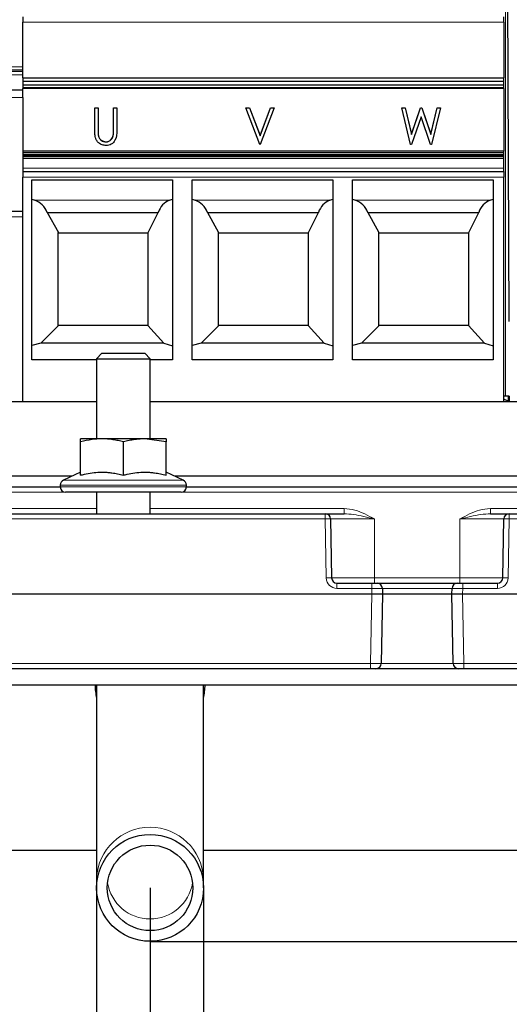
# Paper-space layout 'Blatt5' of a CAD drawing. Header units: millimetres. Extents: x 5 to 418, y 2 to 292.
# Tile 12 of 31: x 241 to 271, y 103 to 165. Entities that reach past the tile are written whole.
import ezdxf

# ---------------------------------------------------------------- set-up
doc = ezdxf.new("R2010")
doc.units = ezdxf.units.MM
doc.layers.add('SLD-0', color=7, linetype='Continuous')
doc.styles.add('SLDTEXTSTYLE0', font='TXT', dxfattribs={"width": 0.605})
doc.dimstyles.new('SLDDIMSTYLE6', dxfattribs={"dimtxt": 3.5, "dimasz": 3.302, "dimexe": 0, "dimexo": 0.0625, "dimgap": 0.875, "dimtad": 1, "dimlfac": 1.5, "dimrnd": 1e-09, "dimzin": 12, "dimdsep": 46, "dimtxsty": 'SLDTEXTSTYLE0', "dimsah": 1, "dimcen": 0.09, "dimadec": 0, "dimazin": 3, "dimtfac": 1, "dimtofl": 0, "dimtmove": 0, "dimatfit": 3, "dimfxl": 1, "dimfrac": 2, "dimtolj": 1, "dimtzin": 12, "dimarcsym": 0})
doc.dimstyles.new('SLDDIMSTYLE7', dxfattribs={"dimtxt": 3.5, "dimasz": 3.302, "dimexe": 0, "dimexo": 0.0625, "dimgap": 0.875, "dimtad": 1, "dimlfac": 1.5, "dimrnd": 1e-09, "dimzin": 12, "dimdsep": 46, "dimtxsty": 'SLDTEXTSTYLE0', "dimsah": 1, "dimcen": 0.09, "dimadec": 0, "dimazin": 3, "dimtfac": 1, "dimtmove": 0, "dimatfit": 0, "dimfxl": 1, "dimfrac": 2, "dimtolj": 1, "dimtzin": 12, "dimarcsym": 0})

# ---------------------------------------------------------------- blocks, each defined once
blk = doc.blocks.new('_D_29')
at = {"layer": 'SLD-0'}
for p, q in [((149.356, 124.887), (149.356, 255.974)), ((298.023, 124.887), (298.023, 255.974)), ((149.356, 254.974), (298.023, 254.974))]:
    blk.add_line(p, q, dxfattribs=at)
for points in [[(149.356, 254.974), (152.658, 254.466), (152.658, 255.482)], [(298.023, 254.974), (294.721, 255.482), (294.721, 254.466)]]:
    blk.add_solid(points, dxfattribs=at)
at = {"layer": 'SLD-0', "insert": (219.679, 259.485), "char_height": 3.5, "attachment_point": 1, "style": 'SLDTEXTSTYLE0'}
blk.add_mtext('223', dxfattribs=at)
blk = doc.blocks.new('_D_32')
at = {"layer": 'SLD-0'}
for p, q in [((200.689, 110.421), (200.689, 90.393)), ((248.689, 110.421), (248.689, 90.393)), ((200.689, 91.393), (248.689, 91.393))]:
    blk.add_line(p, q, dxfattribs=at)
for centre, start, end in [((227.387, 94.078), 153.43495, 206.56505), ((221.992, 94.078), 333.43495, 26.56505)]:
    blk.add_arc(centre, 6.006, start, end, dxfattribs=at)
for points in [[(200.689, 91.393), (203.991, 90.885), (203.991, 91.901)], [(248.689, 91.393), (245.387, 91.901), (245.387, 90.885)]]:
    blk.add_solid(points, dxfattribs=at)
at = {"layer": 'SLD-0', "insert": (222.016, 95.904), "char_height": 3.5, "attachment_point": 1, "style": 'SLDTEXTSTYLE0'}
blk.add_mtext('72', dxfattribs=at)
blk = doc.blocks.new('_D_33')
at = {"layer": 'SLD-0'}
for p, q in [((149.356, 124.887), (149.356, 82.753)), ((248.689, 110.421), (248.689, 82.753)), ((149.356, 83.753), (248.689, 83.753))]:
    blk.add_line(p, q, dxfattribs=at)
for points in [[(149.356, 83.753), (152.658, 83.245), (152.658, 84.261)], [(248.689, 83.753), (245.387, 84.261), (245.387, 83.245)]]:
    blk.add_solid(points, dxfattribs=at)
at = {"layer": 'SLD-0', "insert": (195.012, 88.265), "char_height": 3.5, "attachment_point": 1, "style": 'SLDTEXTSTYLE0'}
blk.add_mtext('149', dxfattribs=at)
blk = doc.blocks.new('_D_34')
at = {"layer": 'SLD-0'}
for p, q in [((298.023, 124.087), (300.31, 124.087)), ((299.31, 107.087), (299.31, 124.087)), ((248.689, 107.087), (300.31, 107.087)), ((299.31, 107.087), (299.31, 93.549))]:
    blk.add_line(p, q, dxfattribs=at)
for centre, start, end in [((296.625, 98.169), 63.43495, 116.56505), ((296.625, 99.555), 243.43495, 296.56505)]:
    blk.add_arc(centre, 6.006, start, end, dxfattribs=at)
for points in [[(299.31, 124.087), (298.802, 120.785), (299.818, 120.785)], [(299.31, 107.087), (299.818, 110.389), (298.802, 110.389)]]:
    blk.add_solid(points, dxfattribs=at)
at = {"layer": 'SLD-0', "insert": (294.799, 94.183), "char_height": 3.5, "attachment_point": 1, "rotation": 90, "style": 'SLDTEXTSTYLE0'}
blk.add_mtext('25,5', dxfattribs=at)
blk = doc.blocks.new('_D_35')
at = {"layer": 'SLD-0'}
for p, q in [((245.356, 110.421), (245.356, 96.04)), ((252.023, 110.421), (252.023, 96.04)), ((245.356, 97.04), (239.006, 97.04)), ((245.356, 97.04), (252.023, 97.04)), ((252.023, 97.04), (273.688, 97.04))]:
    blk.add_line(p, q, dxfattribs=at)
for points in [[(245.356, 97.04), (242.054, 97.548), (242.054, 96.532)], [(252.023, 97.04), (255.325, 96.532), (255.325, 97.548)]]:
    blk.add_solid(points, dxfattribs=at)
at = {"layer": 'SLD-0', "char_height": 3.5, "attachment_point": 1, "style": 'SLDTEXTSTYLE0'}
for s, insert in [('D=', (256.957, 101.562)), ('%%c', (263.237, 101.552)), ('10', (268.34, 101.562))]:
    blk.add_mtext(s, dxfattribs=dict(at, insert=insert))

psp = doc.layouts.new('Blatt5')

# ---------------------------------------------------------------- linework, layer by layer
at = {"color": 7, "linetype": 'Continuous', "lineweight": 25}
for p, q in [((271.1015, 145.7354), (270.8645, 195.3451)), ((240.7561, 164.7274), (240.7561, 164.3969)), ((270.7561, 164.3969), (270.7561, 164.7274)), ((240.7561, 160.9359), (240.7561, 164.3969)), ((270.7561, 164.3969), (270.7561, 160.9359)), ((240.7561, 161.4207), (226.6394, 161.4207)), ((240.7561, 160.9359), (270.7561, 160.9359)), ((240.7561, 160.7158), (270.7561, 160.7158)), ((240.7561, 160.7158), (240.7561, 160.4736)), ((270.7561, 160.4736), (240.7561, 160.4736)), ((240.7561, 160.4736), (240.7561, 160.3249)), ((240.7561, 160.3015), (270.7561, 160.3015)), ((240.7561, 160.3015), (240.7561, 160.2685)), ((270.7561, 160.2685), (240.7561, 160.2685)), ((240.7561, 160.1941), (240.7561, 160.2685)), ((270.7561, 160.4736), (270.7561, 160.7158)), ((270.7561, 160.3249), (270.7561, 160.4736)), ((270.7561, 160.2685), (270.7561, 160.3015)), ((270.7561, 160.2685), (270.7561, 156.3653)), ((227.2094, 160.1941), (240.7561, 160.1941)), ((240.7561, 159.7), (240.7561, 160.1941)), ((240.7561, 159.7), (240.7561, 156.1452)), ((245.2433, 159.0703), (245.4527, 159.0703)), ((245.2433, 157.6825), (245.2433, 159.0703)), ((245.2433, 159.0588), (245.4527, 159.0588)), ((245.4527, 159.0703), (245.4527, 157.6935)), ((246.4099, 159.0703), (246.6194, 159.0703)), ((246.4099, 157.6935), (246.4099, 159.0703)), ((246.4099, 159.0588), (246.6194, 159.0588)), ((246.6194, 159.0703), (246.6194, 157.6825)), ((254.6664, 159.0703), (254.8935, 159.0703)), ((255.5339, 156.7724), (254.6664, 159.0703)), ((254.6707, 159.0588), (254.8935, 159.0588)), ((254.8935, 159.0703), (255.5488, 157.334)), ((254.8935, 159.0588), (254.8935, 159.0703)), ((254.8935, 159.0588), (255.5488, 157.3225)), ((255.5488, 157.334), (256.2042, 159.0703)), ((255.5488, 157.3225), (256.2042, 159.0588)), ((256.4313, 159.0703), (255.5638, 156.7724)), ((256.2042, 159.0703), (256.4313, 159.0703)), ((256.2042, 159.0588), (256.2042, 159.0703)), ((256.2042, 159.0588), (256.4269, 159.0588)), ((264.3886, 159.0703), (264.6055, 159.0703)), ((264.9406, 156.7724), (264.3886, 159.0703)), ((264.3914, 159.0588), (264.6055, 159.0588)), ((264.6055, 159.0703), (265.0018, 157.4206)), ((264.6055, 159.0588), (264.6055, 159.0703)), ((264.6055, 159.0588), (265.0018, 157.409)), ((265.0018, 157.4206), (265.5711, 159.0703)), ((265.0018, 157.409), (265.5711, 159.0588)), ((265.5711, 159.0703), (265.6347, 159.0703)), ((265.5711, 159.0588), (265.5711, 159.0703)), ((265.5711, 159.0588), (265.6347, 159.0588)), ((265.6347, 159.0703), (266.1984, 157.4206)), ((265.6347, 159.0588), (265.6347, 159.0703)), ((265.6347, 159.0588), (266.1984, 157.409)), ((266.1984, 157.4206), (266.5966, 159.0703)), ((266.1984, 157.409), (266.5966, 159.0588)), ((266.8117, 159.0703), (266.2568, 156.7724)), ((266.5966, 159.0703), (266.8117, 159.0703)), ((266.5966, 159.0588), (266.5966, 159.0703)), ((266.5966, 159.0588), (266.8089, 159.0588)), ((265.6001, 158.5106), (265.0004, 156.7724)), ((266.1942, 156.7724), (265.6001, 158.5106)), ((245.4526, 157.6598), (245.4526, 157.6482)), ((245.4611, 157.3763), (245.4611, 157.3879)), ((246.3889, 157.3252), (246.3889, 157.3368)), ((246.4099, 157.682), (246.4099, 157.6935)), ((255.5488, 157.3225), (255.5488, 157.334)), ((265.0018, 157.409), (265.0018, 157.4206)), ((266.1984, 157.409), (266.1984, 157.4206)), ((245.9411, 156.9376), (245.9411, 156.9492)), ((255.5638, 156.7724), (255.5339, 156.7724)), ((265.0004, 156.7724), (264.9406, 156.7724)), ((266.2568, 156.7724), (266.1942, 156.7724)), ((270.7561, 156.3653), (240.7561, 156.3653)), ((240.7561, 156.3593), (240.7561, 156.2792)), ((240.7561, 156.2792), (270.7561, 156.2792)), ((240.7561, 156.2792), (240.7561, 156.1452)), ((240.7561, 156.1452), (270.7561, 156.1452)), ((240.7561, 156.1452), (240.7561, 156.1087)), ((270.7561, 156.1087), (240.7561, 156.1087)), ((240.7561, 156.1087), (240.7561, 156.0222)), ((270.7561, 156.0222), (240.7561, 156.0222)), ((240.7561, 155.953), (240.7561, 155.0821)), ((270.7561, 156.2792), (270.7561, 156.3593)), ((270.7561, 156.1452), (270.7561, 156.2792)), ((270.7561, 156.1087), (270.7561, 156.1452)), ((270.7561, 156.0222), (270.7561, 156.1087)), ((270.7561, 155.9098), (240.7561, 155.9098)), ((270.7561, 155.2919), (270.7561, 155.9098)), ((240.7561, 155.0821), (270.7561, 155.0821)), ((240.7561, 155.0821), (240.7561, 154.7444)), ((240.7561, 140.7541), (240.7561, 154.7444)), ((270.7561, 140.7541), (270.7561, 154.7444)), ((241.3228, 154.5735), (250.0894, 154.5735)), ((241.3228, 143.3436), (241.3228, 154.5735)), ((250.0894, 154.5735), (250.0894, 143.3436)), ((251.3228, 154.5735), (260.0894, 154.5735)), ((251.3228, 143.3436), (251.3228, 154.5735)), ((260.0894, 154.5735), (260.0894, 143.3436)), ((261.3228, 154.5735), (270.0894, 154.5735)), ((261.3228, 143.3436), (261.3228, 154.5735)), ((270.0894, 154.5735), (270.0894, 143.3436)), ((241.3228, 153.3602), (241.496, 153.2972)), ((249.8985, 153.2972), (250.0894, 153.3742)), ((251.3228, 153.3602), (251.496, 153.2972)), ((259.8985, 153.2972), (260.0894, 153.3742)), ((261.3228, 153.3602), (261.496, 153.2972)), ((269.8985, 153.2972), (270.0894, 153.3742)), ((240.7561, 152.5941), (227.2094, 152.5941)), ((242.2756, 152.5452), (249.1948, 152.5452)), ((242.9894, 151.2607), (242.2759, 152.548)), ((249.1945, 152.548), (248.5545, 151.2688)), ((252.2756, 152.5452), (259.1948, 152.5452)), ((252.9894, 151.2607), (252.2759, 152.548)), ((259.1945, 152.548), (258.5545, 151.2688)), ((262.2756, 152.5452), (269.1948, 152.5452)), ((262.9894, 151.2607), (262.2759, 152.548)), ((269.1945, 152.548), (268.5545, 151.2688)), ((240.7561, 140.7541), (240.7561, 152.2607)), ((242.9561, 151.2941), (242.9894, 151.2607)), ((242.9561, 145.4607), (242.9561, 151.2941)), ((242.9561, 151.2607), (242.9894, 151.2607)), ((242.9894, 151.2607), (248.5504, 151.2607)), ((248.5561, 151.267), (248.5561, 145.4878)), ((252.9561, 151.2941), (252.9894, 151.2607)), ((252.9561, 145.4607), (252.9561, 151.2941)), ((252.9561, 151.2607), (252.9894, 151.2607)), ((252.9894, 151.2607), (258.5504, 151.2607)), ((258.5561, 151.267), (258.5561, 145.4878)), ((262.9561, 151.2941), (262.9894, 151.2607)), ((262.9561, 145.4607), (262.9561, 151.2941)), ((262.9561, 151.2607), (262.9894, 151.2607)), ((262.9894, 151.2607), (268.5504, 151.2607)), ((268.5561, 151.267), (268.5561, 145.4878)), ((241.882, 144.3867), (242.9561, 145.4607)), ((248.5561, 145.4941), (242.9561, 145.4941)), ((249.55, 144.3867), (248.5561, 145.4878)), ((251.882, 144.3867), (252.9561, 145.4607)), ((258.5561, 145.4941), (252.9561, 145.4941)), ((259.55, 144.3867), (258.5561, 145.4878)), ((261.882, 144.3867), (262.9561, 145.4607)), ((268.5561, 145.4941), (262.9561, 145.4941)), ((269.55, 144.3867), (268.5561, 145.4878)), ((241.882, 144.3867), (241.3228, 144.2368)), ((249.55, 144.3867), (241.882, 144.3867)), ((249.55, 144.3867), (250.0894, 144.2265)), ((251.882, 144.3867), (251.3228, 144.2368)), ((259.55, 144.3867), (251.882, 144.3867)), ((259.55, 144.3867), (260.0894, 144.2265)), ((261.882, 144.3867), (261.3228, 144.2368)), ((269.55, 144.3867), (261.882, 144.3867)), ((269.55, 144.3867), (270.0894, 144.2265)), ((245.6894, 143.7541), (245.3561, 143.4207)), ((245.6894, 143.7541), (246.8473, 143.7541)), ((246.8473, 143.7541), (248.3561, 143.7541)), ((248.6894, 143.4207), (248.3561, 143.7541)), ((245.3561, 143.3436), (241.3228, 143.3436)), ((245.3561, 143.4207), (245.3561, 138.4207)), ((245.3561, 143.4207), (246.8034, 143.4207)), ((246.8034, 143.4207), (248.6894, 143.4207)), ((248.6894, 138.4207), (248.6894, 143.4207)), ((250.0894, 143.3436), (248.6894, 143.3436)), ((260.0894, 143.3436), (251.3228, 143.3436)), ((270.0894, 143.3436), (261.3228, 143.3436)), ((237.0228, 140.7541), (245.3561, 140.7541)), ((248.6894, 140.7541), (271.9429, 140.7541)), ((270.8645, 141.0874), (270.7561, 141.0874)), ((271.088, 141.0874), (270.8645, 141.0874)), ((271.0228, 141.0874), (271.0228, 140.7674)), ((245.6894, 138.4207), (244.3561, 138.4207)), ((244.3561, 136.1524), (244.3561, 138.2284)), ((248.3561, 138.4207), (245.6894, 138.4207)), ((247.0228, 136.1524), (247.0228, 138.2284)), ((249.6894, 138.2284), (248.3561, 138.4207)), ((249.6894, 138.4207), (248.3561, 138.4207)), ((249.6894, 136.1524), (249.6894, 138.2284)), ((244.3561, 136.3447), (243.2819, 135.8438)), ((250.7636, 135.8438), (249.6894, 136.3447)), ((243.8043, 136.0874), (238.5746, 136.0874)), ((278.0112, 136.0874), (250.2413, 136.0874)), ((239.2894, 135.4207), (243.0894, 135.4207)), ((243.0894, 135.5417), (243.0894, 135.4207)), ((247.0228, 135.0874), (243.4228, 135.0874)), ((245.3561, 135.0874), (245.3561, 133.7541)), ((250.6228, 135.0874), (247.0228, 135.0874)), ((248.6894, 133.7541), (248.6894, 135.0874)), ((250.9561, 135.4207), (250.9561, 135.5417)), ((250.9561, 135.4207), (278.2458, 135.4207)), ((229.4614, 133.7541), (259.6196, 133.7541)), ((259.6196, 133.7541), (260.7939, 133.7541)), ((259.9529, 133.4266), (260.0171, 129.7483)), ((269.9183, 133.7541), (271.0926, 133.7541)), ((270.6952, 129.7483), (270.7594, 133.4266)), ((271.0926, 133.7541), (277.6894, 133.7541)), ((260.3503, 129.4207), (262.517, 129.4207)), ((262.517, 129.4207), (262.8502, 129.4207)), ((262.8502, 129.4207), (267.862, 129.4207)), ((263.1835, 129.0932), (263.1894, 128.7541)), ((267.5228, 128.7541), (267.5287, 129.0932)), ((267.862, 129.4207), (268.1953, 129.4207)), ((268.1953, 129.4207), (270.3619, 129.4207)), ((184.856, 128.7541), (262.5229, 128.7541)), ((262.5229, 128.7541), (263.1894, 128.7541)), ((263.1894, 128.7541), (263.1137, 124.4149)), ((263.1894, 128.7541), (267.5228, 128.7541)), ((267.5228, 128.7541), (268.1893, 128.7541)), ((267.5985, 124.4149), (267.5228, 128.7541)), ((268.1893, 128.7541), (277.6894, 128.7541)), ((262.4471, 124.0874), (184.9317, 124.0874)), ((262.7804, 124.0874), (262.4471, 124.0874)), ((267.9318, 124.0874), (262.7804, 124.0874)), ((268.2651, 124.0874), (267.9318, 124.0874)), ((277.6894, 124.0874), (268.2651, 124.0874)), ((175.3561, 123.0874), (272.0228, 123.0874)), ((245.3561, 123.0874), (245.3561, 111.0238)), ((252.0228, 111.0238), (252.0228, 123.0874)), ((245.3561, 112.7541), (204.0228, 112.7541)), ((273.0228, 112.7541), (252.0228, 112.7541)), ((245.3561, 111.0238), (245.3561, 110.4207)), ((252.0228, 110.4207), (252.0228, 111.0238))]:
    psp.add_line(p, q, dxfattribs=at)
at = {"color": 7, "linetype": 'Continuous', "lineweight": 18}
for p, q in [((270.8645, 195.3451), (270.8645, 141.0874)), ((270.7561, 164.3969), (240.7561, 164.3969)), ((226.6394, 161.6207), (240.7561, 161.6207)), ((226.6394, 161.3284), (240.7561, 161.3284)), ((240.7561, 161.3332), (226.881, 161.3332)), ((240.7561, 161.1284), (239.9694, 161.1284)), ((270.7561, 160.3249), (240.7561, 160.3249)), ((227.2094, 159.7), (240.7561, 159.7)), ((240.7561, 156.3593), (270.7561, 156.3593)), ((270.7561, 155.2919), (240.7561, 155.2919)), ((270.7561, 154.7444), (240.7561, 154.7444)), ((241.496, 153.2972), (249.8985, 153.2972)), ((251.496, 153.2972), (259.8985, 153.2972)), ((261.496, 153.2972), (269.8985, 153.2972)), ((240.7561, 152.2607), (227.2094, 152.2607)), ((243.2819, 135.8438), (247.0228, 135.8438)), ((247.0228, 135.8438), (250.7636, 135.8438)), ((243.3608, 135.0932), (239.0181, 135.0932)), ((247.0228, 135.5417), (243.0894, 135.5417)), ((243.0894, 135.4207), (247.0228, 135.4207)), ((250.9561, 135.5417), (247.0228, 135.5417)), ((247.0228, 135.4207), (250.9561, 135.4207)), ((278.2458, 135.0932), (250.6848, 135.0932)), ((237.0228, 134.0816), (245.3561, 134.0816)), ((248.6894, 134.0816), (260.7939, 134.0816)), ((260.7939, 133.7541), (260.7939, 134.0816)), ((269.9183, 134.0816), (269.9183, 133.7541)), ((269.9183, 134.0816), (278.2634, 134.0816)), ((259.6196, 133.4266), (229.4614, 133.4266)), ((259.6196, 133.4266), (259.6196, 133.7541)), ((259.6838, 129.7483), (259.6196, 133.4266)), ((262.6894, 133.4266), (259.9529, 133.4266)), ((262.6894, 129.7483), (262.6894, 133.4266)), ((268.0228, 129.7483), (268.0228, 133.4266)), ((270.7594, 133.4266), (268.0228, 133.4266)), ((271.0926, 133.4266), (271.0284, 129.7483)), ((271.0926, 133.4266), (271.0926, 133.7541)), ((277.6894, 133.4266), (271.0926, 133.4266)), ((260.0171, 129.7483), (262.6894, 129.7483)), ((262.6894, 129.4207), (262.6894, 129.7483)), ((262.6894, 129.7483), (268.0228, 129.7483)), ((268.0228, 129.7483), (270.6952, 129.7483)), ((268.0228, 129.7483), (268.0228, 129.4207)), ((260.3503, 129.4207), (260.3503, 129.0932)), ((262.517, 129.0932), (260.3503, 129.0932)), ((262.517, 129.4207), (262.517, 129.0932)), ((262.5229, 128.7541), (262.517, 129.0932)), ((267.5287, 129.0932), (263.1835, 129.0932)), ((268.1953, 129.0932), (268.1893, 128.7541)), ((268.1953, 129.0932), (268.1953, 129.4207)), ((270.3619, 129.0932), (268.1953, 129.0932)), ((270.3619, 129.0932), (270.3619, 129.4207)), ((262.4471, 124.4149), (262.5229, 128.7541)), ((268.1893, 128.7541), (268.2651, 124.4149)), ((184.9317, 124.4149), (262.4471, 124.4149)), ((262.4471, 124.0874), (262.4471, 124.4149)), ((263.1137, 124.4149), (267.5985, 124.4149)), ((268.2651, 124.4149), (277.6894, 124.4149)), ((268.2651, 124.4149), (268.2651, 124.0874))]:
    psp.add_line(p, q, dxfattribs=at)
at = {"color": 7, "linetype": 'Continuous', "lineweight": 25, "flags": 128}
for points in [[(240.7561, 160.9359), (240.7561, 160.9318), (240.7561, 160.9198), (240.7561, 160.9002), (240.7561, 160.8736), (240.7561, 160.8408), (240.7561, 160.8028), (240.7561, 160.7607), (240.7561, 160.7158)], [(270.7561, 160.7158), (270.7561, 160.7607), (270.7561, 160.8028), (270.7561, 160.8408), (270.7561, 160.8736), (270.7561, 160.9002), (270.7561, 160.9198), (270.7561, 160.9318), (270.7561, 160.9359)], [(240.7561, 160.3249), (240.7561, 160.3105), (240.7561, 160.3027), (240.7561, 160.3015)], [(270.7561, 160.3015), (270.7561, 160.3027), (270.7561, 160.3105), (270.7561, 160.3249)], [(240.7561, 156.0222), (240.7561, 156.007), (240.7561, 155.992), (240.7561, 155.9773), (240.7561, 155.963), (240.7561, 155.953)], [(270.7561, 156.3593), (270.7561, 156.3651), (270.7561, 156.3653)], [(270.7561, 155.9098), (270.7561, 155.9224), (270.7561, 155.9355), (270.7561, 155.949), (270.7561, 155.963), (270.7561, 155.9773), (270.7561, 155.992), (270.7561, 156.007), (270.7561, 156.0222)], [(270.7561, 155.0821), (270.7561, 155.087), (270.7561, 155.1014), (270.7561, 155.1243), (270.7561, 155.1539), (270.7561, 155.188), (270.7561, 155.2241), (270.7561, 155.2597), (270.7561, 155.2919)], [(270.7561, 155.0821), (270.7561, 155.0756), (270.7561, 155.0564), (270.7561, 155.0252), (270.7561, 154.9832), (270.7561, 154.932), (270.7561, 154.8736), (270.7561, 154.8103), (270.7561, 154.7444)], [(271.0228, 140.7674), (270.7938, 140.8851), (270.7561, 140.9056)]]:
    psp.add_lwpolyline(points, dxfattribs=at)
at = {"color": 7, "linetype": 'Continuous', "lineweight": 25}
for radius in [3.3333, 2.6667]:
    psp.add_circle((248.6894, 110.4207), radius, dxfattribs=at)
for centre, radius, start, end in [((241.0399, 152.0443), 1.3333, 22.067951, 70), ((251.0399, 152.0443), 1.3333, 22.067951, 70), ((261.0399, 152.0443), 1.3333, 22.067951, 70), ((243.4228, 135.5417), 0.3333, 115, 180), ((250.6228, 135.5417), 0.3333, 0, 65), ((243.4228, 135.4207), 0.3333, 180, 270), ((250.6228, 135.4207), 0.3333, 270, 0), ((259.6196, 133.4207), 0.3333, 1, 90), ((271.0926, 133.4207), 0.3333, 90, 179), ((260.3503, 129.7541), 0.3333, 181, 270), ((270.3619, 129.7541), 0.3333, 270, 359), ((262.8502, 129.0874), 0.3333, 1, 90), ((267.862, 129.0874), 0.3333, 90, 179), ((262.7804, 124.4207), 0.3333, 270, 359), ((267.9318, 124.4207), 0.3333, 181, 270)]:
    psp.add_arc(centre, radius, start, end, dxfattribs=at)
at = {"color": 7, "linetype": 'Continuous', "lineweight": 18}
for centre, radius, start, end in [((259.7862, 128.6507), 4.7788, 88.001617, 91.998383), ((270.926, 128.6507), 4.7788, 88.001617, 91.998383), ((259.8504, 124.9724), 4.7788, 88.001617, 91.998383), ((260.3503, 129.7599), 0.6667, 181, 270), ((270.3619, 129.7599), 0.6667, 270, 359), ((270.8618, 124.9724), 4.7788, 88.001617, 91.998383), ((248.6894, 110.8606), 3.3373, 2.802718, 177.197282), ((248.6894, 111.1644), 2.6836, 189.279134, 350.720866)]:
    psp.add_arc(centre, radius, start, end, dxfattribs=at)
at = {"color": 7, "linetype": 'Continuous', "lineweight": 25}
for centre, major_axis, ratio, start_param, end_param in [((250.3101, 152.0443), (0, 1.3333), 0.9026248, 0.3490659, 1.1856379), ((260.3101, 152.0443), (0, 1.3333), 0.9026248, 0.3490659, 1.1856379), ((270.3101, 152.0443), (0, 1.3333), 0.9026248, 0.3490659, 1.1856379), ((271.0922, 159.8536), (-0.0059, 19.0996), 0.0003046, 3.1166026, 3.1415926), ((248.6894, 123.1245), (0, -3.6537), 0.9396926, 4.721416, 4.9543341), ((248.6894, 123.1245), (0, -3.6537), 0.9396926, 1.3288512, 1.5617693)]:
    psp.add_ellipse(centre, major_axis=major_axis, ratio=ratio, start_param=start_param, end_param=end_param, dxfattribs=at)
at = {"color": 7, "linetype": 'Continuous', "lineweight": 18}
for centre, major_axis, start_param, end_param in [((262.5169, 129.0874), (0.6667, 0.0058), 0.0000761, 1.5705679), ((268.1954, 129.0874), (0.6667, -0.0058), 1.5710248, 3.1415165), ((262.447, 124.4207), (0.6667, -0.0058), 4.7126174, 6.2831092), ((268.2652, 124.4207), (0.6667, 0.0058), 3.1416688, 4.7121605)]:
    psp.add_ellipse(centre, major_axis=major_axis, ratio=0.0087242, start_param=start_param, end_param=end_param, dxfattribs=at)
at = {"color": 7, "linetype": 'Continuous', "lineweight": 25}
for points, knots in [([(245.2816, 157.1982), (245.2678, 157.2881), (245.2431, 157.4487), (245.2432, 157.611), (245.2433, 157.6825)], [0, 0, 0, 0, 0.559591, 1, 1, 1, 1]), ([(245.9524, 156.7135), (245.8682, 156.72), (245.7, 156.733), (245.4933, 156.8527), (245.3481, 157.0139), (245.3038, 157.1368), (245.2816, 157.1982)], [0, 0, 0, 0, 0.2800505, 0.5596308, 0.7797632, 1, 1, 1, 1]), ([(245.4527, 157.6935), (245.4526, 157.6364), (245.4525, 157.5345), (245.4585, 157.4327), (245.4611, 157.3879)], [0, 0, 0, 0, 0.5600899, 1, 1, 1, 1]), ([(245.453, 157.6482), (245.453, 157.6024), (245.453, 157.5116), (245.4584, 157.4211), (245.4611, 157.3763)], [0, 0, 0, 0, 0.5055195, 1, 1, 1, 1]), ([(245.4611, 157.3879), (245.4725, 157.3215), (245.4953, 157.1892), (245.6277, 157.0474), (245.7825, 156.9665), (245.8883, 156.955), (245.9411, 156.9492)], [0, 0, 0, 0, 0.28038996, 0.55907739, 0.77972332, 1, 1, 1, 1]), ([(245.4611, 157.3763), (245.4725, 157.3099), (245.4953, 157.1776), (245.6277, 157.0358), (245.7825, 156.955), (245.8883, 156.9434), (245.9411, 156.9376)], [0, 0, 0, 0, 0.28039, 0.5590774, 0.7797233, 1, 1, 1, 1]), ([(245.9411, 156.9492), (246.0011, 156.9569), (246.121, 156.9722), (246.3023, 157.1032), (246.3561, 157.2483), (246.3889, 157.3368)], [0, 0, 0, 0, 0.2804555, 0.5610273, 1, 1, 1, 1]), ([(245.9411, 156.9376), (246.0011, 156.9453), (246.121, 156.9606), (246.3023, 157.0916), (246.3561, 157.2367), (246.3889, 157.3252)], [0, 0, 0, 0, 0.2804555, 0.5610273, 1, 1, 1, 1]), ([(246.6194, 157.6825), (246.6147, 157.4544), (246.6076, 157.112), (246.3276, 156.8155), (246.1209, 156.7243), (246.0085, 156.7171), (245.9524, 156.7135)], [0, 0, 0, 0, 0.4989417, 0.7487023, 0.8742702, 1, 1, 1, 1]), ([(246.3889, 157.3368), (246.3967, 157.4031), (246.4106, 157.5217), (246.4101, 157.641), (246.4099, 157.6935)], [0, 0, 0, 0, 0.55967019, 1, 1, 1, 1]), ([(246.3889, 157.3252), (246.3967, 157.3916), (246.4106, 157.5101), (246.4101, 157.6294), (246.4099, 157.682)], [0, 0, 0, 0, 0.5596702, 1, 1, 1, 1]), ([(271.088, 141.0874), (271.089, 141.0809), (271.0913, 141.0655), (271.0948, 140.9429), (271.0968, 140.8242), (271.098, 140.76)], [0, 0, 0, 0, 0.2515043, 0.5954121, 1, 1, 1, 1]), ([(245.6894, 138.4207), (245.482, 138.4124), (245.0327, 138.3945), (244.5929, 138.2865), (244.3561, 138.2284)], [0, 0, 0, 0, 0.461748, 1, 1, 1, 1]), ([(244.3561, 138.2284), (244.3561, 138.2746), (244.3561, 138.3851), (244.3561, 138.4076), (244.3561, 138.4207)], [0, 0, 0, 0, 0.4182296, 1, 1, 1, 1]), ([(247.0228, 138.2284), (246.914, 138.2561), (246.6962, 138.3118), (246.3644, 138.3721), (246.0285, 138.413), (245.8026, 138.4182), (245.6894, 138.4207)], [0, 0, 0, 0, 0.248166, 0.4969029, 0.7479287, 1, 1, 1, 1]), ([(248.3561, 138.4207), (248.3044, 138.4202), (248.2009, 138.4191), (248.0457, 138.4104), (247.8906, 138.3966), (247.7274, 138.3765), (247.5564, 138.3494), (247.3778, 138.3147), (247.1998, 138.2747), (247.0818, 138.2438), (247.0228, 138.2284)], [0, 0, 0, 0, 0.11517407, 0.23045962, 0.34606712, 0.46177485, 0.59606067, 0.73046883, 0.86519221, 1, 1, 1, 1]), ([(249.6894, 138.4207), (249.6894, 138.4076), (249.6894, 138.3851), (249.6894, 138.2746), (249.6894, 138.2284)], [0, 0, 0, 0, 0.5817704, 1, 1, 1, 1]), ([(244.3561, 136.1524), (244.4347, 136.1727), (244.6708, 136.2337), (245.0718, 136.309), (245.4794, 136.3452), (245.8099, 136.3454), (246.06, 136.3312), (246.3466, 136.2985), (246.6686, 136.2423), (246.9046, 136.1824), (247.0228, 136.1524)], [0, 0, 0, 0, 0.0896795, 0.2695736, 0.4520277, 0.5444459, 0.6375495, 0.7308739, 0.8652253, 1, 1, 1, 1]), ([(247.0228, 136.1524), (247.1013, 136.1727), (247.3375, 136.2337), (247.7384, 136.309), (248.1461, 136.3452), (248.4766, 136.3454), (248.7267, 136.3312), (249.0133, 136.2985), (249.3353, 136.2423), (249.5713, 136.1824), (249.6894, 136.1524)], [0, 0, 0, 0, 0.0896795, 0.26957364, 0.45202774, 0.54444594, 0.63754947, 0.73087391, 0.86522528, 1, 1, 1, 1])]:
    psp.add_open_spline(points, degree=3, knots=knots, dxfattribs=at)
at = {"color": 7, "linetype": 'Continuous', "lineweight": 18}
for points, knots in [([(260.7939, 134.0816), (261.0188, 134.0559), (261.6893, 133.9792), (262.2902, 133.6367), (262.6871, 133.4278), (262.6894, 133.4266)], [0, 0, 0, 0, 0.3341125, 0.9960382, 1, 1, 1, 1]), ([(268.0228, 133.4266), (268.0251, 133.4278), (268.422, 133.6367), (269.0229, 133.9792), (269.6934, 134.0559), (269.9183, 134.0816)], [0, 0, 0, 0, 0.0039618, 0.6658875, 1, 1, 1, 1]), ([(262.6894, 133.4266), (262.6866, 133.4272), (262.2485, 133.5285), (261.6115, 133.6959), (260.9884, 133.7402), (260.7939, 133.7541)], [0, 0, 0, 0, 0.0043902, 0.6892868, 1, 1, 1, 1]), ([(269.9183, 133.7541), (269.7239, 133.7402), (269.1007, 133.6959), (268.4638, 133.5285), (268.0256, 133.4272), (268.0228, 133.4266)], [0, 0, 0, 0, 0.3107132, 0.9956098, 1, 1, 1, 1])]:
    psp.add_open_spline(points, degree=3, knots=knots, dxfattribs=at)

# ---------------------------------------------------------------- dimensions: what is measured, and where the dimension line sits
at = {"layer": 'SLD-0'}
for base, p2, picture, middle in [((298.0228, 254.9736), (298.0228, 124.8874), '_D_29', (223.6894, 254.9736)), ((248.6894, 83.7528), (248.6894, 110.4207), '_D_33', (199.0228, 83.7528))]:
    dim = psp.add_linear_dim(base=base, p1=(149.3561, 124.8874), p2=p2, dimstyle='SLDDIMSTYLE6', dxfattribs=at)
    dim.commit()
    dim.dimension.update_dxf_attribs({"geometry": picture, "text_midpoint": middle, "dimtype": 160})
dim = psp.add_linear_dim(base=(299.3103, 124.0874), p1=(248.6894, 107.0874), p2=(298.0228, 124.0874), angle=90, text='(<>)', dimstyle='SLDDIMSTYLE6', dxfattribs=at)
dim.commit()
dim.dimension.update_dxf_attribs({"geometry": '_D_34', "text_midpoint": (299.3103, 98.8619), "dimtype": 160})
for base, p1, p2, text, dimstyle, picture, middle in [((248.6894, 91.3926), (200.6894, 110.4207), (248.6894, 110.4207), '(<>)', 'SLDDIMSTYLE6', '_D_32', (224.6894, 91.3926)), ((252.0228, 97.0401), (245.3561, 110.4207), (252.0228, 110.4207), 'D=%%c<>', 'SLDDIMSTYLE7', '_D_35', (265.3223, 97.0401))]:
    dim = psp.add_linear_dim(base=base, p1=p1, p2=p2, text=text, dimstyle=dimstyle, dxfattribs=at)
    dim.commit()
    dim.dimension.update_dxf_attribs({"geometry": picture, "text_midpoint": middle, "dimtype": 160})

doc.saveas('drawing.dxf')
